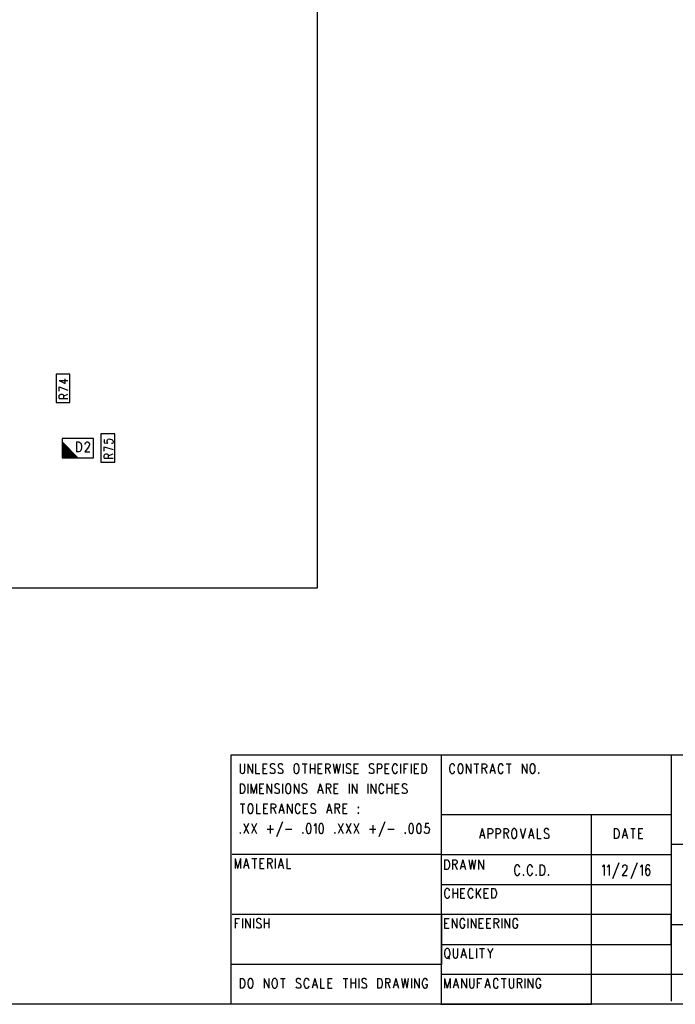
# Model space of a CAD drawing. Extents: x 11.9 to 28.1, y 10.8 to 21.2.
# Tile 5 of 10: x 22.3 to 25.6, y 10.8 to 15.7. Entities that reach past the tile are written whole.
import ezdxf

# ---------------------------------------------------------------- set-up
doc = ezdxf.new("R2010")
doc.units = 0
doc.header["$MEASUREMENT"] = 0
doc.layers.add('LAYNR1', color=2, linetype='Continuous')

msp = doc.modelspace()

# ---------------------------------------------------------------- linework, layer by layer
at = {"layer": 'LAYNR1'}
for points in [[(23.8204, 12.8859), (23.8204, 20.1859)], [(22.5264, 13.9239), (22.5564, 13.9079), (22.5564, 13.9319)], [(22.5264, 13.9239), (22.5704, 13.9239)], [(22.5264, 13.8919), (22.5704, 13.8759)], [(22.5264, 13.8699), (22.5264, 13.8919)], [(22.5264, 13.8339), (22.5264, 13.8479), (22.5304, 13.8539), (22.5324, 13.8539), (22.5364, 13.8559), (22.5404, 13.8559), (22.5444, 13.8539), (22.5464, 13.8539), (22.5484, 13.8479), (22.5484, 13.8339)], [(22.5264, 13.8339), (22.5704, 13.8339)], [(22.5484, 13.8459), (22.5704, 13.8559)], [(22.5404, 13.6159), (22.6204, 13.5359)], [(22.6124, 13.6159), (22.6124, 13.5659)], [(22.6124, 13.6159), (22.6244, 13.6159)], [(22.6244, 13.6159), (22.6304, 13.6139), (22.6344, 13.6099), (22.6364, 13.6039), (22.6384, 13.5979)], [(22.6564, 13.6059), (22.6584, 13.6119), (22.6604, 13.6139), (22.6644, 13.6159)], [(22.6644, 13.6159), (22.6704, 13.6159)], [(22.6704, 13.6159), (22.6744, 13.6139), (22.6764, 13.6119), (22.6784, 13.6059)], [(22.7524, 13.6279), (22.7524, 13.6119), (22.7704, 13.6099), (22.7684, 13.6119), (22.7664, 13.6159), (22.7664, 13.6219), (22.7684, 13.6259), (22.7724, 13.6299), (22.7784, 13.6319), (22.7824, 13.6299), (22.7904, 13.6279), (22.7944, 13.6239), (22.7964, 13.6199), (22.7964, 13.6159), (22.7944, 13.6099), (22.7924, 13.6079), (22.7884, 13.6079)], [(22.5404, 13.6079), (22.6124, 13.5359)], [(22.5404, 13.5999), (22.6044, 13.5359)], [(22.5404, 13.5919), (22.5964, 13.5359)], [(22.5404, 13.5839), (22.5884, 13.5359)], [(22.5404, 13.5759), (22.5804, 13.5359)], [(22.5404, 13.5679), (22.5724, 13.5359)], [(22.6304, 13.5679), (22.6244, 13.5659), (22.6124, 13.5659)], [(22.6364, 13.5779), (22.6344, 13.5739), (22.6304, 13.5679)], [(22.6384, 13.5979), (22.6384, 13.5859), (22.6364, 13.5779)], [(22.6764, 13.5979), (22.6724, 13.5899), (22.6544, 13.5659), (22.6804, 13.5659)], [(22.6564, 13.6039), (22.6564, 13.6059)], [(22.6784, 13.6059), (22.6784, 13.6019), (22.6764, 13.5979)], [(22.7524, 13.5919), (22.7964, 13.5779)], [(22.7524, 13.5699), (22.7524, 13.5919)], [(22.5404, 13.5599), (22.5644, 13.5359)], [(22.5404, 13.5519), (22.5564, 13.5359)], [(22.5404, 13.5439), (22.5484, 13.5359)], [(22.7524, 13.5339), (22.7524, 13.5479), (22.7544, 13.5539), (22.7564, 13.5539), (22.7604, 13.5559), (22.7644, 13.5559), (22.7684, 13.5539), (22.7704, 13.5539), (22.7724, 13.5479), (22.7724, 13.5339)], [(22.7524, 13.5339), (22.7964, 13.5339)], [(22.7724, 13.5459), (22.7964, 13.5559)], [(14.5704, 12.8859), (23.8204, 12.8859)], [(23.388, 10.799), (23.388, 12.049)], [(23.388, 12.049), (28.092, 12.049)], [(24.442, 10.799), (24.442, 12.049)], [(25.592, 12.049), (25.592, 10.815)], [(23.432, 12.004), (23.432, 11.969), (23.433, 11.962), (23.437, 11.957), (23.442, 11.955)], [(23.445, 11.955), (23.451, 11.957), (23.454, 11.962), (23.456, 11.969), (23.456, 12.004)], [(23.471, 12.004), (23.471, 11.955)], [(23.471, 12.004), (23.495, 11.955)], [(23.495, 12.004), (23.495, 11.955)], [(23.51, 12.004), (23.51, 11.955)], [(23.546, 12.004), (23.546, 11.955)], [(23.546, 12.004), (23.568, 12.004)], [(23.607, 11.997), (23.604, 12.002), (23.599, 12.004), (23.592, 12.004), (23.587, 12.002), (23.583, 11.997), (23.583, 11.992)], [(23.583, 11.992), (23.585, 11.988), (23.587, 11.985), (23.59, 11.983), (23.601, 11.978), (23.604, 11.976), (23.606, 11.974)], [(23.647, 11.997), (23.643, 12.002), (23.638, 12.004), (23.631, 12.004), (23.626, 12.002), (23.623, 11.997), (23.623, 11.992)], [(23.623, 11.992), (23.624, 11.988), (23.626, 11.985), (23.629, 11.983), (23.64, 11.978), (23.643, 11.976), (23.645, 11.974)], [(23.703, 11.992), (23.701, 11.985), (23.701, 11.974)], [(23.711, 12.004), (23.708, 12.002), (23.704, 11.997), (23.703, 11.992)], [(23.727, 11.992), (23.725, 11.997), (23.722, 12.002), (23.718, 12.004), (23.711, 12.004)], [(23.728, 11.974), (23.728, 11.985), (23.727, 11.992)], [(23.744, 12.004), (23.768, 12.004)], [(23.756, 12.004), (23.756, 11.955)], [(23.783, 12.004), (23.783, 11.955)], [(23.807, 12.004), (23.807, 11.955)], [(23.822, 12.004), (23.822, 11.955)], [(23.822, 12.004), (23.844, 12.004)], [(23.86, 12.004), (23.86, 11.955)], [(23.86, 12.004), (23.875, 12.004), (23.88, 12.002), (23.882, 11.999), (23.883, 11.995), (23.883, 11.99), (23.882, 11.985), (23.88, 11.983), (23.875, 11.981), (23.86, 11.981)], [(23.899, 12.004), (23.907, 11.955)], [(23.916, 12.004), (23.907, 11.955)], [(23.916, 12.004), (23.924, 11.955)], [(23.933, 12.004), (23.924, 11.955)], [(23.948, 12.004), (23.948, 11.955)], [(23.987, 11.997), (23.984, 12.002), (23.979, 12.004), (23.972, 12.004), (23.967, 12.002), (23.964, 11.997), (23.964, 11.992)], [(23.964, 11.992), (23.965, 11.988), (23.967, 11.985), (23.97, 11.983), (23.981, 11.978), (23.984, 11.976), (23.986, 11.974)], [(24.003, 12.004), (24.003, 11.955)], [(24.003, 12.004), (24.025, 12.004)], [(24.103, 11.997), (24.1, 12.002), (24.095, 12.004), (24.088, 12.004), (24.083, 12.002), (24.079, 11.997), (24.079, 11.992)], [(24.079, 11.992), (24.081, 11.988), (24.083, 11.985), (24.086, 11.983), (24.097, 11.978), (24.1, 11.976), (24.102, 11.974)], [(24.119, 12.004), (24.119, 11.955)], [(24.119, 12.004), (24.134, 12.004), (24.139, 12.002), (24.141, 11.999), (24.143, 11.995), (24.143, 11.988), (24.141, 11.983), (24.139, 11.981), (24.134, 11.978), (24.119, 11.978)], [(24.158, 12.004), (24.158, 11.955)], [(24.158, 12.004), (24.18, 12.004)], [(24.197, 11.992), (24.195, 11.985), (24.195, 11.974)], [(24.221, 11.992), (24.219, 11.997), (24.216, 12.002), (24.212, 12.004), (24.206, 12.004), (24.202, 12.002), (24.199, 11.997), (24.197, 11.992)], [(24.236, 12.004), (24.236, 11.955)], [(24.252, 12.004), (24.252, 11.955)], [(24.252, 12.004), (24.274, 12.004)], [(24.289, 12.004), (24.289, 11.955)], [(24.304, 12.004), (24.304, 11.955)], [(24.304, 12.004), (24.327, 12.004)], [(24.342, 12.004), (24.342, 11.955)], [(24.342, 12.004), (24.354, 12.004), (24.359, 12.002), (24.362, 11.997), (24.364, 11.992)], [(24.364, 11.992), (24.366, 11.985), (24.366, 11.974)], [(24.483, 11.992), (24.482, 11.985), (24.482, 11.974)], [(24.507, 11.992), (24.506, 11.997), (24.502, 12.002), (24.499, 12.004), (24.492, 12.004), (24.489, 12.002), (24.485, 11.997), (24.483, 11.992)], [(24.524, 11.992), (24.523, 11.985), (24.523, 11.974)], [(24.533, 12.004), (24.529, 12.002), (24.526, 11.997), (24.524, 11.992)], [(24.548, 11.992), (24.547, 11.997), (24.543, 12.002), (24.54, 12.004), (24.533, 12.004)], [(24.55, 11.974), (24.55, 11.985), (24.548, 11.992)], [(24.565, 12.004), (24.565, 11.955)], [(24.565, 12.004), (24.589, 11.955)], [(24.589, 12.004), (24.589, 11.955)], [(24.604, 12.004), (24.628, 12.004)], [(24.616, 12.004), (24.616, 11.955)], [(24.644, 12.004), (24.644, 11.955)], [(24.644, 12.004), (24.659, 12.004), (24.664, 12.002), (24.666, 11.999), (24.668, 11.995), (24.668, 11.99), (24.666, 11.985), (24.664, 11.983), (24.659, 11.981), (24.644, 11.981)], [(24.697, 12.004), (24.683, 11.955)], [(24.697, 12.004), (24.71, 11.955)], [(24.727, 11.992), (24.726, 11.985), (24.726, 11.974)], [(24.751, 11.992), (24.749, 11.997), (24.746, 12.002), (24.743, 12.004), (24.736, 12.004), (24.732, 12.002), (24.729, 11.997), (24.727, 11.992)], [(24.766, 12.004), (24.79, 12.004)], [(24.778, 12.004), (24.778, 11.955)], [(24.845, 12.004), (24.845, 11.955)], [(24.845, 12.004), (24.869, 11.955)], [(24.869, 12.004), (24.869, 11.955)], [(24.886, 11.992), (24.884, 11.985), (24.884, 11.974)], [(24.894, 12.004), (24.891, 12.002), (24.887, 11.997), (24.886, 11.992)], [(24.91, 11.992), (24.908, 11.997), (24.904, 12.002), (24.901, 12.004), (24.894, 12.004)], [(24.911, 11.974), (24.911, 11.985), (24.91, 11.992)], [(23.442, 11.955), (23.445, 11.955)], [(23.51, 11.955), (23.531, 11.955)], [(23.546, 11.981), (23.56, 11.981)], [(23.546, 11.955), (23.568, 11.955)], [(23.592, 11.955), (23.587, 11.957), (23.583, 11.962)], [(23.599, 11.955), (23.592, 11.955)], [(23.606, 11.974), (23.607, 11.969), (23.607, 11.962), (23.604, 11.957), (23.599, 11.955)], [(23.631, 11.955), (23.626, 11.957), (23.623, 11.962)], [(23.638, 11.955), (23.631, 11.955)], [(23.645, 11.974), (23.647, 11.969), (23.647, 11.962), (23.643, 11.957), (23.638, 11.955)], [(23.701, 11.974), (23.703, 11.967), (23.704, 11.962), (23.708, 11.957), (23.711, 11.955)], [(23.711, 11.955), (23.718, 11.955)], [(23.718, 11.955), (23.722, 11.957), (23.725, 11.962), (23.727, 11.967), (23.728, 11.974)], [(23.783, 11.981), (23.807, 11.981)], [(23.822, 11.981), (23.836, 11.981)], [(23.822, 11.955), (23.844, 11.955)], [(23.872, 11.981), (23.883, 11.955)], [(23.972, 11.955), (23.967, 11.957), (23.964, 11.962)], [(23.979, 11.955), (23.972, 11.955)], [(23.986, 11.974), (23.987, 11.969), (23.987, 11.962), (23.984, 11.957), (23.979, 11.955)], [(24.003, 11.981), (24.016, 11.981)], [(24.003, 11.955), (24.025, 11.955)], [(24.088, 11.955), (24.083, 11.957), (24.079, 11.962)], [(24.095, 11.955), (24.088, 11.955)], [(24.102, 11.974), (24.103, 11.969), (24.103, 11.962), (24.1, 11.957), (24.095, 11.955)], [(24.158, 11.981), (24.172, 11.981)], [(24.158, 11.955), (24.18, 11.955)], [(24.195, 11.974), (24.197, 11.967), (24.199, 11.962), (24.202, 11.957), (24.206, 11.955)], [(24.206, 11.955), (24.212, 11.955)], [(24.212, 11.955), (24.216, 11.957), (24.219, 11.962), (24.221, 11.967)], [(24.252, 11.981), (24.265, 11.981)], [(24.304, 11.981), (24.318, 11.981)], [(24.304, 11.955), (24.327, 11.955)], [(24.354, 11.955), (24.342, 11.955)], [(24.366, 11.974), (24.364, 11.967), (24.362, 11.962), (24.359, 11.957), (24.354, 11.955)], [(24.482, 11.974), (24.483, 11.967), (24.485, 11.962), (24.489, 11.957), (24.492, 11.955)], [(24.492, 11.955), (24.499, 11.955)], [(24.499, 11.955), (24.502, 11.957), (24.506, 11.962), (24.507, 11.967)], [(24.523, 11.974), (24.524, 11.967), (24.526, 11.962), (24.529, 11.957), (24.533, 11.955)], [(24.533, 11.955), (24.54, 11.955)], [(24.54, 11.955), (24.543, 11.957), (24.547, 11.962), (24.548, 11.967), (24.55, 11.974)], [(24.656, 11.981), (24.668, 11.955)], [(24.688, 11.971), (24.705, 11.971)], [(24.726, 11.974), (24.727, 11.967), (24.729, 11.962), (24.732, 11.957), (24.736, 11.955)], [(24.736, 11.955), (24.743, 11.955)], [(24.743, 11.955), (24.746, 11.957), (24.749, 11.962), (24.751, 11.967)], [(24.884, 11.974), (24.886, 11.967), (24.887, 11.962), (24.891, 11.957), (24.894, 11.955)], [(24.894, 11.955), (24.901, 11.955)], [(24.901, 11.955), (24.904, 11.957), (24.908, 11.962), (24.91, 11.967), (24.911, 11.974)], [(24.928, 11.96), (24.927, 11.957), (24.928, 11.955)], [(24.928, 11.955), (24.93, 11.957), (24.928, 11.96)], [(23.432, 11.904), (23.432, 11.855)], [(23.432, 11.904), (23.444, 11.904), (23.449, 11.902), (23.452, 11.897), (23.454, 11.892)], [(23.454, 11.892), (23.456, 11.885), (23.456, 11.874)], [(23.471, 11.904), (23.471, 11.855)], [(23.486, 11.904), (23.486, 11.855)], [(23.486, 11.904), (23.5, 11.855)], [(23.514, 11.904), (23.5, 11.855)], [(23.514, 11.904), (23.514, 11.855)], [(23.529, 11.904), (23.529, 11.855)], [(23.529, 11.904), (23.551, 11.904)], [(23.566, 11.904), (23.566, 11.855)], [(23.566, 11.904), (23.59, 11.855)], [(23.59, 11.904), (23.59, 11.855)], [(23.629, 11.897), (23.626, 11.902), (23.621, 11.904), (23.614, 11.904), (23.609, 11.902), (23.606, 11.897), (23.606, 11.892)], [(23.606, 11.892), (23.607, 11.888), (23.609, 11.885), (23.612, 11.883), (23.623, 11.878), (23.626, 11.876), (23.628, 11.874)], [(23.645, 11.904), (23.645, 11.855)], [(23.662, 11.892), (23.66, 11.885), (23.66, 11.874)], [(23.67, 11.904), (23.667, 11.902), (23.664, 11.897), (23.662, 11.892)], [(23.686, 11.892), (23.684, 11.897), (23.681, 11.902), (23.677, 11.904), (23.67, 11.904)], [(23.687, 11.874), (23.687, 11.885), (23.686, 11.892)], [(23.703, 11.904), (23.703, 11.855)], [(23.703, 11.904), (23.727, 11.855)], [(23.727, 11.904), (23.727, 11.855)], [(23.766, 11.897), (23.762, 11.902), (23.757, 11.904), (23.75, 11.904), (23.745, 11.902), (23.742, 11.897), (23.742, 11.892)], [(23.742, 11.892), (23.744, 11.888), (23.745, 11.885), (23.749, 11.883), (23.759, 11.878), (23.762, 11.876), (23.764, 11.874)], [(23.834, 11.904), (23.82, 11.855)], [(23.834, 11.904), (23.848, 11.855)], [(23.863, 11.904), (23.863, 11.855)], [(23.863, 11.904), (23.878, 11.904), (23.883, 11.902), (23.885, 11.899), (23.887, 11.895), (23.887, 11.89), (23.885, 11.885), (23.883, 11.883), (23.878, 11.881), (23.863, 11.881)], [(23.902, 11.904), (23.902, 11.855)], [(23.902, 11.904), (23.924, 11.904)], [(23.979, 11.904), (23.979, 11.855)], [(23.994, 11.904), (23.994, 11.855)], [(23.994, 11.904), (24.018, 11.855)], [(24.018, 11.904), (24.018, 11.855)], [(24.073, 11.904), (24.073, 11.855)], [(24.088, 11.904), (24.088, 11.855)], [(24.088, 11.904), (24.112, 11.855)], [(24.112, 11.904), (24.112, 11.855)], [(24.129, 11.892), (24.127, 11.885), (24.127, 11.874)], [(24.153, 11.892), (24.151, 11.897), (24.148, 11.902), (24.144, 11.904), (24.137, 11.904), (24.134, 11.902), (24.131, 11.897), (24.129, 11.892)], [(24.168, 11.904), (24.168, 11.855)], [(24.192, 11.904), (24.192, 11.855)], [(24.207, 11.904), (24.207, 11.855)], [(24.207, 11.904), (24.229, 11.904)], [(24.269, 11.897), (24.265, 11.902), (24.26, 11.904), (24.253, 11.904), (24.248, 11.902), (24.245, 11.897), (24.245, 11.892)], [(24.245, 11.892), (24.247, 11.888), (24.248, 11.885), (24.252, 11.883), (24.262, 11.878), (24.265, 11.876), (24.267, 11.874)], [(23.444, 11.855), (23.432, 11.855)], [(23.456, 11.874), (23.454, 11.867), (23.452, 11.862), (23.449, 11.857), (23.444, 11.855)], [(23.529, 11.881), (23.543, 11.881)], [(23.529, 11.855), (23.551, 11.855)], [(23.614, 11.855), (23.609, 11.857), (23.606, 11.862)], [(23.621, 11.855), (23.614, 11.855)], [(23.628, 11.874), (23.629, 11.869), (23.629, 11.862), (23.626, 11.857), (23.621, 11.855)], [(23.66, 11.874), (23.662, 11.867), (23.664, 11.862), (23.667, 11.857), (23.67, 11.855)], [(23.67, 11.855), (23.677, 11.855)], [(23.677, 11.855), (23.681, 11.857), (23.684, 11.862), (23.686, 11.867), (23.687, 11.874)], [(23.75, 11.855), (23.745, 11.857), (23.742, 11.862)], [(23.757, 11.855), (23.75, 11.855)], [(23.764, 11.874), (23.766, 11.869), (23.766, 11.862), (23.762, 11.857), (23.757, 11.855)], [(23.826, 11.871), (23.843, 11.871)], [(23.875, 11.881), (23.887, 11.855)], [(23.902, 11.881), (23.916, 11.881)], [(23.902, 11.855), (23.924, 11.855)], [(24.127, 11.874), (24.129, 11.867), (24.131, 11.862), (24.134, 11.857), (24.137, 11.855)], [(24.137, 11.855), (24.144, 11.855)], [(24.144, 11.855), (24.148, 11.857), (24.151, 11.862), (24.153, 11.867)], [(24.168, 11.881), (24.192, 11.881)], [(24.207, 11.881), (24.221, 11.881)], [(24.207, 11.855), (24.229, 11.855)], [(24.253, 11.855), (24.248, 11.857), (24.245, 11.862)], [(24.26, 11.855), (24.253, 11.855)], [(24.267, 11.874), (24.269, 11.869), (24.269, 11.862), (24.265, 11.857), (24.26, 11.855)], [(23.432, 11.804), (23.456, 11.804)], [(23.444, 11.804), (23.444, 11.755)], [(23.473, 11.792), (23.471, 11.785), (23.471, 11.774)], [(23.481, 11.804), (23.478, 11.802), (23.474, 11.797), (23.473, 11.792)], [(23.497, 11.792), (23.495, 11.797), (23.491, 11.802), (23.488, 11.804), (23.481, 11.804)], [(23.498, 11.774), (23.498, 11.785), (23.497, 11.792)], [(23.514, 11.804), (23.514, 11.755)], [(23.549, 11.804), (23.549, 11.755)], [(23.549, 11.804), (23.572, 11.804)], [(23.587, 11.804), (23.587, 11.755)], [(23.587, 11.804), (23.602, 11.804), (23.607, 11.802), (23.609, 11.799), (23.611, 11.795), (23.611, 11.79), (23.609, 11.785), (23.607, 11.783), (23.602, 11.781), (23.587, 11.781)], [(23.64, 11.804), (23.626, 11.755)], [(23.64, 11.804), (23.653, 11.755)], [(23.669, 11.804), (23.669, 11.755)], [(23.669, 11.804), (23.693, 11.755)], [(23.693, 11.804), (23.693, 11.755)], [(23.71, 11.792), (23.708, 11.785), (23.708, 11.774)], [(23.733, 11.792), (23.732, 11.797), (23.728, 11.802), (23.725, 11.804), (23.718, 11.804), (23.715, 11.802), (23.711, 11.797), (23.71, 11.792)], [(23.749, 11.804), (23.749, 11.755)], [(23.749, 11.804), (23.771, 11.804)], [(23.81, 11.797), (23.807, 11.802), (23.802, 11.804), (23.795, 11.804), (23.79, 11.802), (23.786, 11.797), (23.786, 11.792)], [(23.786, 11.792), (23.788, 11.788), (23.79, 11.785), (23.793, 11.783), (23.803, 11.778), (23.807, 11.776), (23.808, 11.774)], [(23.878, 11.804), (23.865, 11.755)], [(23.878, 11.804), (23.892, 11.755)], [(23.907, 11.804), (23.907, 11.755)], [(23.907, 11.804), (23.923, 11.804), (23.928, 11.802), (23.929, 11.799), (23.931, 11.795), (23.931, 11.79), (23.929, 11.785), (23.928, 11.783), (23.923, 11.781), (23.907, 11.781)], [(23.947, 11.804), (23.947, 11.755)], [(23.947, 11.804), (23.969, 11.804)], [(23.471, 11.774), (23.473, 11.767), (23.474, 11.762), (23.478, 11.757), (23.481, 11.755)], [(23.481, 11.755), (23.488, 11.755)], [(23.488, 11.755), (23.491, 11.757), (23.495, 11.762), (23.497, 11.767), (23.498, 11.774)], [(23.514, 11.755), (23.534, 11.755)], [(23.549, 11.781), (23.563, 11.781)], [(23.549, 11.755), (23.572, 11.755)], [(23.599, 11.781), (23.611, 11.755)], [(23.631, 11.771), (23.648, 11.771)], [(23.708, 11.774), (23.71, 11.767), (23.711, 11.762), (23.715, 11.757), (23.718, 11.755)], [(23.718, 11.755), (23.725, 11.755)], [(23.725, 11.755), (23.728, 11.757), (23.732, 11.762), (23.733, 11.767)], [(23.749, 11.781), (23.762, 11.781)], [(23.749, 11.755), (23.771, 11.755)], [(23.795, 11.755), (23.79, 11.757), (23.786, 11.762)], [(23.802, 11.755), (23.795, 11.755)], [(23.808, 11.774), (23.81, 11.769), (23.81, 11.762), (23.807, 11.757), (23.802, 11.755)], [(23.87, 11.771), (23.887, 11.771)], [(23.919, 11.781), (23.931, 11.755)], [(23.947, 11.781), (23.96, 11.781)], [(23.947, 11.755), (23.969, 11.755)], [(24.025, 11.76), (24.023, 11.757), (24.025, 11.755)], [(24.025, 11.755), (24.027, 11.757), (24.025, 11.76)], [(24.442, 11.749), (25.592, 11.749)], [(25.192, 10.799), (25.192, 11.749)], [(23.451, 11.704), (23.474, 11.655)], [(23.474, 11.704), (23.451, 11.655)], [(23.49, 11.704), (23.514, 11.655)], [(23.514, 11.704), (23.49, 11.655)], [(23.583, 11.697), (23.583, 11.655)], [(23.645, 11.713), (23.614, 11.638)], [(23.774, 11.704), (23.769, 11.702), (23.766, 11.695), (23.764, 11.683), (23.764, 11.676), (23.766, 11.664), (23.769, 11.657), (23.774, 11.655)], [(23.778, 11.655), (23.783, 11.657), (23.786, 11.664), (23.788, 11.676), (23.788, 11.683), (23.786, 11.695), (23.783, 11.702), (23.778, 11.704), (23.774, 11.704)], [(23.803, 11.695), (23.807, 11.697), (23.812, 11.704), (23.812, 11.655)], [(23.837, 11.704), (23.832, 11.702), (23.829, 11.695), (23.827, 11.683), (23.827, 11.676), (23.829, 11.664), (23.832, 11.657), (23.837, 11.655)], [(23.841, 11.655), (23.846, 11.657), (23.849, 11.664), (23.851, 11.676), (23.851, 11.683), (23.849, 11.695), (23.846, 11.702), (23.841, 11.704), (23.837, 11.704)], [(23.924, 11.704), (23.948, 11.655)], [(23.948, 11.704), (23.924, 11.655)], [(23.964, 11.704), (23.987, 11.655)], [(23.987, 11.704), (23.964, 11.655)], [(24.003, 11.704), (24.027, 11.655)], [(24.027, 11.704), (24.003, 11.655)], [(24.097, 11.697), (24.097, 11.655)], [(24.158, 11.713), (24.127, 11.638)], [(24.287, 11.704), (24.282, 11.702), (24.279, 11.695), (24.277, 11.683), (24.277, 11.676), (24.279, 11.664), (24.282, 11.657), (24.287, 11.655)], [(24.291, 11.655), (24.296, 11.657), (24.299, 11.664), (24.301, 11.676), (24.301, 11.683), (24.299, 11.695), (24.296, 11.702), (24.291, 11.704), (24.287, 11.704)], [(24.327, 11.704), (24.322, 11.702), (24.318, 11.695), (24.316, 11.683), (24.316, 11.676), (24.318, 11.664), (24.322, 11.657), (24.327, 11.655)], [(24.33, 11.655), (24.335, 11.657), (24.339, 11.664), (24.34, 11.676), (24.34, 11.683), (24.339, 11.695), (24.335, 11.702), (24.33, 11.704), (24.327, 11.704)], [(24.378, 11.704), (24.361, 11.704), (24.359, 11.683), (24.361, 11.685), (24.366, 11.688), (24.371, 11.688), (24.376, 11.685), (24.379, 11.681), (24.381, 11.674)], [(23.433, 11.66), (23.432, 11.657), (23.433, 11.655)], [(23.433, 11.655), (23.435, 11.657), (23.433, 11.66)], [(23.568, 11.676), (23.599, 11.676)], [(23.66, 11.676), (23.691, 11.676)], [(23.747, 11.66), (23.745, 11.657), (23.747, 11.655)], [(23.747, 11.655), (23.749, 11.657), (23.747, 11.66)], [(23.774, 11.655), (23.778, 11.655)], [(23.837, 11.655), (23.841, 11.655)], [(23.907, 11.66), (23.906, 11.657), (23.907, 11.655)], [(23.907, 11.655), (23.909, 11.657), (23.907, 11.66)], [(24.081, 11.676), (24.112, 11.676)], [(24.173, 11.676), (24.204, 11.676)], [(24.26, 11.66), (24.258, 11.657), (24.26, 11.655)], [(24.26, 11.655), (24.262, 11.657), (24.26, 11.66)], [(24.287, 11.655), (24.291, 11.655)], [(24.327, 11.655), (24.33, 11.655)], [(24.364, 11.655), (24.359, 11.657), (24.357, 11.66), (24.356, 11.664)], [(24.369, 11.655), (24.364, 11.655)], [(24.381, 11.674), (24.379, 11.669), (24.378, 11.662), (24.374, 11.657), (24.369, 11.655)], [(24.645, 11.679), (24.632, 11.63)], [(24.637, 11.646), (24.654, 11.646)], [(24.645, 11.679), (24.659, 11.63)], [(24.674, 11.679), (24.674, 11.63)], [(24.674, 11.679), (24.69, 11.679), (24.695, 11.677), (24.697, 11.674), (24.698, 11.67), (24.698, 11.663), (24.697, 11.658), (24.695, 11.656), (24.69, 11.653), (24.674, 11.653)], [(24.714, 11.679), (24.714, 11.63)], [(24.714, 11.679), (24.729, 11.679), (24.734, 11.677), (24.736, 11.674), (24.737, 11.67), (24.737, 11.663), (24.736, 11.658), (24.734, 11.656), (24.729, 11.653), (24.714, 11.653)], [(24.753, 11.679), (24.753, 11.63)], [(24.753, 11.679), (24.768, 11.679), (24.773, 11.677), (24.775, 11.674), (24.777, 11.67), (24.777, 11.665), (24.775, 11.66), (24.773, 11.658), (24.768, 11.656), (24.753, 11.656)], [(24.765, 11.656), (24.777, 11.63)], [(24.794, 11.667), (24.792, 11.66), (24.792, 11.649)], [(24.792, 11.649), (24.794, 11.642), (24.795, 11.637), (24.799, 11.632), (24.802, 11.63)], [(24.802, 11.679), (24.799, 11.677), (24.795, 11.672), (24.794, 11.667)], [(24.818, 11.667), (24.816, 11.672), (24.812, 11.677), (24.809, 11.679), (24.802, 11.679)], [(24.809, 11.63), (24.812, 11.632), (24.816, 11.637), (24.818, 11.642), (24.819, 11.649)], [(24.819, 11.649), (24.819, 11.66), (24.818, 11.667)], [(24.835, 11.679), (24.848, 11.63)], [(24.862, 11.679), (24.848, 11.63)], [(24.891, 11.679), (24.877, 11.63)], [(24.882, 11.646), (24.899, 11.646)], [(24.891, 11.679), (24.904, 11.63)], [(24.92, 11.679), (24.92, 11.63)], [(24.979, 11.672), (24.976, 11.677), (24.971, 11.679), (24.964, 11.679), (24.959, 11.677), (24.956, 11.672), (24.956, 11.667)], [(24.956, 11.667), (24.957, 11.663), (24.959, 11.66), (24.962, 11.658), (24.973, 11.653), (24.976, 11.651), (24.978, 11.649)], [(24.978, 11.649), (24.979, 11.644), (24.979, 11.637), (24.976, 11.632), (24.971, 11.63)], [(25.307, 11.679), (25.307, 11.63)], [(25.307, 11.679), (25.319, 11.679), (25.324, 11.677), (25.327, 11.672), (25.329, 11.667)], [(25.331, 11.649), (25.329, 11.642), (25.327, 11.637), (25.324, 11.632), (25.319, 11.63)], [(25.329, 11.667), (25.331, 11.66), (25.331, 11.649)], [(25.36, 11.679), (25.346, 11.63)], [(25.351, 11.646), (25.368, 11.646)], [(25.36, 11.679), (25.373, 11.63)], [(25.389, 11.679), (25.412, 11.679)], [(25.4, 11.679), (25.4, 11.63)], [(25.428, 11.679), (25.428, 11.63)], [(25.428, 11.679), (25.45, 11.679)], [(25.428, 11.656), (25.441, 11.656)], [(24.802, 11.63), (24.809, 11.63)], [(24.92, 11.63), (24.94, 11.63)], [(24.964, 11.63), (24.959, 11.632), (24.956, 11.637)], [(24.971, 11.63), (24.964, 11.63)], [(25.319, 11.63), (25.307, 11.63)], [(25.428, 11.63), (25.45, 11.63)], [(28.088, 11.599), (25.592, 11.599)], [(25.592, 11.599), (25.592, 11.199)], [(24.442, 11.549), (23.392, 11.549)], [(24.442, 11.549), (25.592, 11.549)], [(23.407, 11.529), (23.407, 11.48)], [(23.407, 11.529), (23.42, 11.48)], [(23.434, 11.529), (23.42, 11.48)], [(23.434, 11.529), (23.434, 11.48)], [(23.463, 11.529), (23.449, 11.48)], [(23.454, 11.496), (23.472, 11.496)], [(23.463, 11.529), (23.477, 11.48)], [(23.492, 11.529), (23.516, 11.529)], [(23.504, 11.529), (23.504, 11.48)], [(23.531, 11.529), (23.531, 11.48)], [(23.531, 11.529), (23.553, 11.529)], [(23.531, 11.506), (23.545, 11.506)], [(23.569, 11.529), (23.569, 11.48)], [(23.569, 11.529), (23.584, 11.529), (23.589, 11.527), (23.591, 11.524), (23.593, 11.52), (23.593, 11.515), (23.591, 11.51), (23.589, 11.508), (23.584, 11.506), (23.569, 11.506)], [(23.581, 11.506), (23.593, 11.48)], [(23.608, 11.529), (23.608, 11.48)], [(23.637, 11.529), (23.623, 11.48)], [(23.628, 11.496), (23.645, 11.496)], [(23.637, 11.529), (23.65, 11.48)], [(23.666, 11.529), (23.666, 11.48)], [(24.457, 11.523), (24.457, 11.474)], [(24.457, 11.523), (24.469, 11.523), (24.474, 11.521), (24.477, 11.516), (24.479, 11.511)], [(24.481, 11.492), (24.479, 11.485), (24.477, 11.481), (24.474, 11.476), (24.469, 11.474)], [(24.479, 11.511), (24.481, 11.504), (24.481, 11.492)], [(24.496, 11.523), (24.496, 11.474)], [(24.496, 11.523), (24.511, 11.523), (24.516, 11.521), (24.518, 11.518), (24.52, 11.513), (24.52, 11.509), (24.518, 11.504), (24.516, 11.502), (24.511, 11.499), (24.496, 11.499)], [(24.508, 11.499), (24.52, 11.474)], [(24.549, 11.523), (24.535, 11.474)], [(24.549, 11.523), (24.562, 11.474)], [(24.578, 11.523), (24.586, 11.474)], [(24.595, 11.523), (24.586, 11.474)], [(24.595, 11.523), (24.603, 11.474)], [(24.612, 11.523), (24.603, 11.474)], [(24.627, 11.523), (24.627, 11.474)], [(24.627, 11.523), (24.651, 11.474)], [(24.651, 11.523), (24.651, 11.474)], [(24.814, 11.495), (24.81, 11.49)], [(24.818, 11.497), (24.814, 11.495)], [(24.825, 11.497), (24.818, 11.497)], [(24.829, 11.495), (24.825, 11.497)], [(24.832, 11.49), (24.829, 11.495)], [(24.878, 11.495), (24.874, 11.49)], [(24.881, 11.497), (24.878, 11.495)], [(24.889, 11.497), (24.881, 11.497)], [(24.892, 11.495), (24.889, 11.497)], [(24.896, 11.49), (24.892, 11.495)], [(24.934, 11.497), (24.934, 11.445)], [(24.934, 11.497), (24.947, 11.497)], [(24.947, 11.497), (24.952, 11.495)], [(24.952, 11.495), (24.956, 11.49)], [(25.25, 11.49), (25.256, 11.497)], [(25.256, 11.497), (25.256, 11.445)], [(25.276, 11.49), (25.281, 11.497)], [(25.281, 11.497), (25.281, 11.445)], [(25.33, 11.507), (25.298, 11.427)], [(25.349, 11.487), (25.35, 11.492)], [(25.35, 11.492), (25.352, 11.495)], [(25.352, 11.495), (25.356, 11.497)], [(25.356, 11.497), (25.363, 11.497)], [(25.363, 11.497), (25.367, 11.495)], [(25.367, 11.495), (25.369, 11.492)], [(25.369, 11.492), (25.37, 11.487)], [(25.421, 11.507), (25.389, 11.427)], [(25.441, 11.49), (25.447, 11.497)], [(25.447, 11.497), (25.447, 11.445)], [(25.469, 11.495), (25.465, 11.487)], [(25.474, 11.497), (25.469, 11.495)], [(25.478, 11.497), (25.474, 11.497)], [(25.483, 11.495), (25.478, 11.497)], [(25.485, 11.49), (25.483, 11.495)], [(23.531, 11.48), (23.553, 11.48)], [(23.666, 11.48), (23.686, 11.48)], [(24.469, 11.474), (24.457, 11.474)], [(24.54, 11.49), (24.557, 11.49)], [(24.809, 11.485), (24.807, 11.477)], [(24.807, 11.477), (24.807, 11.465)], [(24.807, 11.465), (24.809, 11.457)], [(24.81, 11.49), (24.809, 11.485)], [(24.809, 11.457), (24.81, 11.452)], [(24.81, 11.452), (24.814, 11.447)], [(24.814, 11.447), (24.818, 11.445)], [(24.818, 11.445), (24.825, 11.445)], [(24.825, 11.445), (24.829, 11.447)], [(24.829, 11.447), (24.832, 11.452)], [(24.834, 11.485), (24.832, 11.49)], [(24.832, 11.452), (24.834, 11.457)], [(24.852, 11.45), (24.85, 11.447)], [(24.85, 11.447), (24.852, 11.445)], [(24.854, 11.447), (24.852, 11.45)], [(24.852, 11.445), (24.854, 11.447)], [(24.872, 11.485), (24.87, 11.477)], [(24.87, 11.477), (24.87, 11.465)], [(24.87, 11.465), (24.872, 11.457)], [(24.874, 11.49), (24.872, 11.485)], [(24.872, 11.457), (24.874, 11.452)], [(24.874, 11.452), (24.878, 11.447)], [(24.878, 11.447), (24.881, 11.445)], [(24.881, 11.445), (24.889, 11.445)], [(24.889, 11.445), (24.892, 11.447)], [(24.892, 11.447), (24.896, 11.452)], [(24.898, 11.485), (24.896, 11.49)], [(24.896, 11.452), (24.898, 11.457)], [(24.916, 11.45), (24.914, 11.447)], [(24.914, 11.447), (24.916, 11.445)], [(24.918, 11.447), (24.916, 11.45)], [(24.916, 11.445), (24.918, 11.447)], [(24.947, 11.445), (24.934, 11.445)], [(24.952, 11.447), (24.947, 11.445)], [(24.956, 11.452), (24.952, 11.447)], [(24.956, 11.49), (24.958, 11.485)], [(24.958, 11.457), (24.956, 11.452)], [(24.958, 11.485), (24.959, 11.477)], [(24.959, 11.465), (24.958, 11.457)], [(24.959, 11.477), (24.959, 11.465)], [(24.978, 11.45), (24.976, 11.447)], [(24.976, 11.447), (24.978, 11.445)], [(24.979, 11.447), (24.978, 11.45)], [(24.978, 11.445), (24.979, 11.447)], [(25.247, 11.487), (25.25, 11.49)], [(25.272, 11.487), (25.276, 11.49)], [(25.365, 11.47), (25.347, 11.445)], [(25.347, 11.445), (25.372, 11.445)], [(25.349, 11.485), (25.349, 11.487)], [(25.369, 11.477), (25.365, 11.47)], [(25.37, 11.482), (25.369, 11.477)], [(25.37, 11.487), (25.37, 11.482)], [(25.438, 11.487), (25.441, 11.49)], [(25.465, 11.487), (25.463, 11.475)], [(25.463, 11.475), (25.463, 11.462)], [(25.465, 11.47), (25.463, 11.462)], [(25.463, 11.462), (25.465, 11.452)], [(25.469, 11.475), (25.465, 11.47)], [(25.465, 11.452), (25.469, 11.447)], [(25.474, 11.477), (25.469, 11.475)], [(25.469, 11.447), (25.474, 11.445)], [(25.476, 11.477), (25.474, 11.477)], [(25.474, 11.445), (25.476, 11.445)], [(25.481, 11.475), (25.476, 11.477)], [(25.476, 11.445), (25.481, 11.447)], [(25.485, 11.47), (25.481, 11.475)], [(25.481, 11.447), (25.485, 11.452)], [(25.487, 11.462), (25.485, 11.47)], [(25.485, 11.452), (25.487, 11.46)], [(25.487, 11.46), (25.487, 11.462)], [(24.442, 11.399), (25.592, 11.399)], [(24.458, 11.367), (24.457, 11.36), (24.457, 11.349)], [(24.457, 11.349), (24.458, 11.342), (24.46, 11.337), (24.464, 11.332), (24.467, 11.33)], [(24.482, 11.367), (24.481, 11.372), (24.477, 11.377), (24.474, 11.379), (24.467, 11.379), (24.464, 11.377), (24.46, 11.372), (24.458, 11.367)], [(24.498, 11.379), (24.498, 11.33)], [(24.498, 11.356), (24.522, 11.356)], [(24.522, 11.379), (24.522, 11.33)], [(24.537, 11.379), (24.537, 11.33)], [(24.537, 11.379), (24.559, 11.379)], [(24.537, 11.356), (24.551, 11.356)], [(24.576, 11.367), (24.574, 11.36), (24.574, 11.349)], [(24.574, 11.349), (24.576, 11.342), (24.578, 11.337), (24.581, 11.332), (24.585, 11.33)], [(24.6, 11.367), (24.598, 11.372), (24.595, 11.377), (24.591, 11.379), (24.585, 11.379), (24.581, 11.377), (24.578, 11.372), (24.576, 11.367)], [(24.615, 11.379), (24.615, 11.33)], [(24.639, 11.379), (24.615, 11.346)], [(24.624, 11.358), (24.639, 11.33)], [(24.654, 11.379), (24.654, 11.33)], [(24.654, 11.379), (24.677, 11.379)], [(24.654, 11.356), (24.668, 11.356)], [(24.692, 11.379), (24.692, 11.33)], [(24.692, 11.379), (24.704, 11.379), (24.709, 11.377), (24.712, 11.372), (24.714, 11.367)], [(24.716, 11.349), (24.714, 11.342), (24.712, 11.337), (24.709, 11.332), (24.704, 11.33)], [(24.714, 11.367), (24.716, 11.36), (24.716, 11.349)], [(24.467, 11.33), (24.474, 11.33)], [(24.474, 11.33), (24.477, 11.332), (24.481, 11.337), (24.482, 11.342)], [(24.537, 11.33), (24.559, 11.33)], [(24.585, 11.33), (24.591, 11.33)], [(24.591, 11.33), (24.595, 11.332), (24.598, 11.337), (24.6, 11.342)], [(24.654, 11.33), (24.677, 11.33)], [(24.704, 11.33), (24.692, 11.33)], [(24.442, 11.249), (23.392, 11.249)], [(25.592, 11.249), (24.442, 11.249)], [(24.442, 11.249), (24.442, 10.999)], [(25.592, 11.099), (25.592, 11.249)], [(23.407, 11.229), (23.407, 11.18)], [(23.407, 11.229), (23.429, 11.229)], [(23.407, 11.206), (23.42, 11.206)], [(23.444, 11.229), (23.444, 11.18)], [(23.46, 11.229), (23.46, 11.18)], [(23.46, 11.229), (23.483, 11.18)], [(23.483, 11.229), (23.483, 11.18)], [(23.499, 11.229), (23.499, 11.18)], [(23.538, 11.222), (23.535, 11.227), (23.529, 11.229), (23.523, 11.229), (23.518, 11.227), (23.514, 11.222), (23.514, 11.217)], [(23.514, 11.217), (23.516, 11.213), (23.518, 11.21), (23.521, 11.208), (23.531, 11.203), (23.535, 11.201), (23.536, 11.199)], [(23.536, 11.199), (23.538, 11.194), (23.538, 11.187), (23.535, 11.182), (23.529, 11.18)], [(23.553, 11.229), (23.553, 11.18)], [(23.553, 11.206), (23.577, 11.206)], [(23.577, 11.229), (23.577, 11.18)], [(24.457, 11.229), (24.457, 11.18)], [(24.457, 11.229), (24.479, 11.229)], [(24.457, 11.206), (24.47, 11.206)], [(24.494, 11.229), (24.494, 11.18)], [(24.494, 11.229), (24.518, 11.18)], [(24.518, 11.229), (24.518, 11.18)], [(24.535, 11.217), (24.533, 11.21), (24.533, 11.199)], [(24.533, 11.199), (24.535, 11.192), (24.537, 11.187), (24.54, 11.182), (24.544, 11.18)], [(24.559, 11.217), (24.557, 11.222), (24.554, 11.227), (24.551, 11.229), (24.544, 11.229), (24.54, 11.227), (24.537, 11.222), (24.535, 11.217)], [(24.551, 11.18), (24.554, 11.182), (24.557, 11.187), (24.559, 11.192), (24.559, 11.199)], [(24.551, 11.199), (24.559, 11.199)], [(24.574, 11.229), (24.574, 11.18)], [(24.59, 11.229), (24.59, 11.18)], [(24.59, 11.229), (24.614, 11.18)], [(24.614, 11.229), (24.614, 11.18)], [(24.629, 11.229), (24.629, 11.18)], [(24.629, 11.229), (24.651, 11.229)], [(24.629, 11.206), (24.643, 11.206)], [(24.666, 11.229), (24.666, 11.18)], [(24.666, 11.229), (24.689, 11.229)], [(24.666, 11.206), (24.68, 11.206)], [(24.704, 11.229), (24.704, 11.18)], [(24.704, 11.229), (24.719, 11.229), (24.724, 11.227), (24.726, 11.224), (24.728, 11.22), (24.728, 11.215), (24.726, 11.21), (24.724, 11.208), (24.719, 11.206), (24.704, 11.206)], [(24.716, 11.206), (24.728, 11.18)], [(24.743, 11.229), (24.743, 11.18)], [(24.758, 11.229), (24.758, 11.18)], [(24.758, 11.229), (24.782, 11.18)], [(24.782, 11.229), (24.782, 11.18)], [(24.799, 11.217), (24.798, 11.21), (24.798, 11.199)], [(24.798, 11.199), (24.799, 11.192), (24.801, 11.187), (24.804, 11.182), (24.808, 11.18)], [(24.823, 11.217), (24.822, 11.222), (24.818, 11.227), (24.815, 11.229), (24.808, 11.229), (24.804, 11.227), (24.801, 11.222), (24.799, 11.217)], [(24.815, 11.18), (24.818, 11.182), (24.822, 11.187), (24.823, 11.192), (24.823, 11.199)], [(24.815, 11.199), (24.823, 11.199)], [(25.592, 11.199), (28.092, 11.199)], [(23.523, 11.18), (23.518, 11.182), (23.514, 11.187)], [(23.529, 11.18), (23.523, 11.18)], [(24.457, 11.18), (24.479, 11.18)], [(24.544, 11.18), (24.551, 11.18)], [(24.629, 11.18), (24.651, 11.18)], [(24.666, 11.18), (24.689, 11.18)], [(24.808, 11.18), (24.815, 11.18)], [(24.442, 10.949), (24.442, 11.099)], [(24.442, 11.099), (25.592, 11.099)], [(24.458, 11.067), (24.457, 11.06), (24.457, 11.049)], [(24.457, 11.049), (24.458, 11.042), (24.46, 11.037), (24.464, 11.032), (24.467, 11.03)], [(24.467, 11.079), (24.464, 11.077), (24.46, 11.072), (24.458, 11.067)], [(24.482, 11.067), (24.481, 11.072), (24.477, 11.077), (24.474, 11.079), (24.467, 11.079)], [(24.474, 11.03), (24.477, 11.032), (24.481, 11.037), (24.482, 11.042), (24.484, 11.049)], [(24.484, 11.049), (24.484, 11.06), (24.482, 11.067)], [(24.499, 11.079), (24.499, 11.044), (24.501, 11.037), (24.504, 11.032), (24.51, 11.03)], [(24.513, 11.03), (24.518, 11.032), (24.522, 11.037), (24.523, 11.044), (24.523, 11.079)], [(24.552, 11.079), (24.539, 11.03)], [(24.552, 11.079), (24.566, 11.03)], [(24.581, 11.079), (24.581, 11.03)], [(24.617, 11.079), (24.617, 11.03)], [(24.632, 11.079), (24.656, 11.079)], [(24.644, 11.079), (24.644, 11.03)], [(24.672, 11.079), (24.685, 11.056), (24.685, 11.03)], [(24.699, 11.079), (24.685, 11.056)], [(24.442, 10.999), (23.388, 10.999)], [(24.467, 11.03), (24.474, 11.03)], [(24.472, 11.039), (24.482, 11.025)], [(24.51, 11.03), (24.513, 11.03)], [(24.544, 11.046), (24.561, 11.046)], [(24.581, 11.03), (24.602, 11.03)], [(23.432, 10.929), (23.432, 10.88)], [(23.432, 10.929), (23.444, 10.929), (23.449, 10.927), (23.452, 10.922), (23.454, 10.917)], [(23.454, 10.917), (23.456, 10.91), (23.456, 10.899)], [(23.473, 10.917), (23.471, 10.91), (23.471, 10.899)], [(23.481, 10.929), (23.478, 10.927), (23.474, 10.922), (23.473, 10.917)], [(23.497, 10.917), (23.495, 10.922), (23.491, 10.927), (23.488, 10.929), (23.481, 10.929)], [(23.498, 10.899), (23.498, 10.91), (23.497, 10.917)], [(23.553, 10.929), (23.553, 10.88)], [(23.553, 10.929), (23.577, 10.88)], [(23.577, 10.929), (23.577, 10.88)], [(23.594, 10.917), (23.592, 10.91), (23.592, 10.899)], [(23.602, 10.929), (23.599, 10.927), (23.595, 10.922), (23.594, 10.917)], [(23.618, 10.917), (23.616, 10.922), (23.612, 10.927), (23.609, 10.929), (23.602, 10.929)], [(23.619, 10.899), (23.619, 10.91), (23.618, 10.917)], [(23.635, 10.929), (23.658, 10.929)], [(23.647, 10.929), (23.647, 10.88)], [(23.737, 10.922), (23.733, 10.927), (23.728, 10.929), (23.722, 10.929), (23.716, 10.927), (23.713, 10.922), (23.713, 10.917)], [(23.713, 10.917), (23.715, 10.913), (23.716, 10.91), (23.72, 10.908), (23.73, 10.903), (23.733, 10.901), (23.735, 10.899)], [(23.754, 10.917), (23.752, 10.91), (23.752, 10.899)], [(23.778, 10.917), (23.776, 10.922), (23.773, 10.927), (23.769, 10.929), (23.762, 10.929), (23.759, 10.927), (23.756, 10.922), (23.754, 10.917)], [(23.807, 10.929), (23.793, 10.88)], [(23.807, 10.929), (23.82, 10.88)], [(23.836, 10.929), (23.836, 10.88)], [(23.872, 10.929), (23.872, 10.88)], [(23.872, 10.929), (23.894, 10.929)], [(23.872, 10.906), (23.885, 10.906)], [(23.948, 10.929), (23.972, 10.929)], [(23.96, 10.929), (23.96, 10.88)], [(23.987, 10.929), (23.987, 10.88)], [(23.987, 10.906), (24.011, 10.906)], [(24.011, 10.929), (24.011, 10.88)], [(24.027, 10.929), (24.027, 10.88)], [(24.066, 10.922), (24.062, 10.927), (24.057, 10.929), (24.051, 10.929), (24.045, 10.927), (24.042, 10.922), (24.042, 10.917)], [(24.042, 10.917), (24.044, 10.913), (24.045, 10.91), (24.049, 10.908), (24.059, 10.903), (24.062, 10.901), (24.064, 10.899)], [(24.12, 10.929), (24.12, 10.88)], [(24.12, 10.929), (24.132, 10.929), (24.137, 10.927), (24.141, 10.922), (24.143, 10.917)], [(24.143, 10.917), (24.144, 10.91), (24.144, 10.899)], [(24.16, 10.929), (24.16, 10.88)], [(24.16, 10.929), (24.175, 10.929), (24.18, 10.927), (24.182, 10.924), (24.183, 10.92), (24.183, 10.915), (24.182, 10.91), (24.18, 10.908), (24.175, 10.906), (24.16, 10.906)], [(24.172, 10.906), (24.183, 10.88)], [(24.212, 10.929), (24.199, 10.88)], [(24.212, 10.929), (24.226, 10.88)], [(24.241, 10.929), (24.25, 10.88)], [(24.258, 10.929), (24.25, 10.88)], [(24.258, 10.929), (24.267, 10.88)], [(24.275, 10.929), (24.267, 10.88)], [(24.291, 10.929), (24.291, 10.88)], [(24.306, 10.929), (24.306, 10.88)], [(24.306, 10.929), (24.33, 10.88)], [(24.33, 10.929), (24.33, 10.88)], [(24.347, 10.917), (24.345, 10.91), (24.345, 10.899)], [(24.371, 10.917), (24.369, 10.922), (24.366, 10.927), (24.362, 10.929), (24.356, 10.929), (24.352, 10.927), (24.349, 10.922), (24.347, 10.917)], [(28.092, 10.949), (24.442, 10.949)], [(24.457, 10.929), (24.457, 10.88)], [(24.457, 10.929), (24.47, 10.88)], [(24.484, 10.929), (24.47, 10.88)], [(24.484, 10.929), (24.484, 10.88)], [(24.513, 10.929), (24.499, 10.88)], [(24.513, 10.929), (24.527, 10.88)], [(24.542, 10.929), (24.542, 10.88)], [(24.542, 10.929), (24.566, 10.88)], [(24.566, 10.929), (24.566, 10.88)], [(24.581, 10.929), (24.581, 10.894), (24.583, 10.887), (24.586, 10.882), (24.591, 10.88)], [(24.595, 10.88), (24.6, 10.882), (24.603, 10.887), (24.605, 10.894), (24.605, 10.929)], [(24.62, 10.929), (24.62, 10.88)], [(24.62, 10.929), (24.643, 10.929)], [(24.62, 10.906), (24.634, 10.906)], [(24.672, 10.929), (24.658, 10.88)], [(24.672, 10.929), (24.685, 10.88)], [(24.702, 10.917), (24.701, 10.91), (24.701, 10.899)], [(24.726, 10.917), (24.724, 10.922), (24.721, 10.927), (24.718, 10.929), (24.711, 10.929), (24.707, 10.927), (24.704, 10.922), (24.702, 10.917)], [(24.741, 10.929), (24.765, 10.929)], [(24.753, 10.929), (24.753, 10.88)], [(24.781, 10.929), (24.781, 10.894), (24.782, 10.887), (24.786, 10.882), (24.791, 10.88)], [(24.794, 10.88), (24.799, 10.882), (24.803, 10.887), (24.804, 10.894), (24.804, 10.929)], [(24.82, 10.929), (24.82, 10.88)], [(24.82, 10.929), (24.835, 10.929), (24.84, 10.927), (24.842, 10.924), (24.844, 10.92), (24.844, 10.915), (24.842, 10.91), (24.84, 10.908), (24.835, 10.906), (24.82, 10.906)], [(24.832, 10.906), (24.844, 10.88)], [(24.859, 10.929), (24.859, 10.88)], [(24.874, 10.929), (24.874, 10.88)], [(24.874, 10.929), (24.898, 10.88)], [(24.898, 10.929), (24.898, 10.88)], [(24.915, 10.917), (24.914, 10.91), (24.914, 10.899)], [(24.939, 10.917), (24.937, 10.922), (24.934, 10.927), (24.931, 10.929), (24.924, 10.929), (24.92, 10.927), (24.917, 10.922), (24.915, 10.917)], [(23.444, 10.88), (23.432, 10.88)], [(23.456, 10.899), (23.454, 10.892), (23.452, 10.887), (23.449, 10.882), (23.444, 10.88)], [(23.471, 10.899), (23.473, 10.892), (23.474, 10.887), (23.478, 10.882), (23.481, 10.88)], [(23.481, 10.88), (23.488, 10.88)], [(23.488, 10.88), (23.491, 10.882), (23.495, 10.887), (23.497, 10.892), (23.498, 10.899)], [(23.592, 10.899), (23.594, 10.892), (23.595, 10.887), (23.599, 10.882), (23.602, 10.88)], [(23.602, 10.88), (23.609, 10.88)], [(23.609, 10.88), (23.612, 10.882), (23.616, 10.887), (23.618, 10.892), (23.619, 10.899)], [(23.722, 10.88), (23.716, 10.882), (23.713, 10.887)], [(23.728, 10.88), (23.722, 10.88)], [(23.735, 10.899), (23.737, 10.894), (23.737, 10.887), (23.733, 10.882), (23.728, 10.88)], [(23.752, 10.899), (23.754, 10.892), (23.756, 10.887), (23.759, 10.882), (23.762, 10.88)], [(23.762, 10.88), (23.769, 10.88)], [(23.769, 10.88), (23.773, 10.882), (23.776, 10.887), (23.778, 10.892)], [(23.798, 10.896), (23.815, 10.896)], [(23.836, 10.88), (23.856, 10.88)], [(23.872, 10.88), (23.894, 10.88)], [(24.051, 10.88), (24.045, 10.882), (24.042, 10.887)], [(24.057, 10.88), (24.051, 10.88)], [(24.064, 10.899), (24.066, 10.894), (24.066, 10.887), (24.062, 10.882), (24.057, 10.88)], [(24.132, 10.88), (24.12, 10.88)], [(24.144, 10.899), (24.143, 10.892), (24.141, 10.887), (24.137, 10.882), (24.132, 10.88)], [(24.204, 10.896), (24.221, 10.896)], [(24.345, 10.899), (24.347, 10.892), (24.349, 10.887), (24.352, 10.882), (24.356, 10.88)], [(24.356, 10.88), (24.362, 10.88)], [(24.362, 10.88), (24.366, 10.882), (24.369, 10.887), (24.371, 10.892), (24.371, 10.899)], [(24.362, 10.899), (24.371, 10.899)], [(24.504, 10.896), (24.522, 10.896)], [(24.591, 10.88), (24.595, 10.88)], [(24.663, 10.896), (24.68, 10.896)], [(24.701, 10.899), (24.702, 10.892), (24.704, 10.887), (24.707, 10.882), (24.711, 10.88)], [(24.711, 10.88), (24.718, 10.88)], [(24.718, 10.88), (24.721, 10.882), (24.724, 10.887), (24.726, 10.892)], [(24.791, 10.88), (24.794, 10.88)], [(24.914, 10.899), (24.915, 10.892), (24.917, 10.887), (24.92, 10.882), (24.924, 10.88)], [(24.924, 10.88), (24.931, 10.88)], [(24.931, 10.88), (24.934, 10.882), (24.937, 10.887), (24.939, 10.892), (24.939, 10.899)], [(24.931, 10.899), (24.939, 10.899)], [(28.092, 10.799), (11.892, 10.799)], [(28.088, 10.799), (23.388, 10.799)], [(24.438, 10.799), (25.192, 10.799)]]:
    msp.add_lwpolyline(points, dxfattribs=at)
for points in [[(22.5804, 13.8139), (22.5804, 13.9559), (22.5104, 13.9559), (22.5104, 13.8139), (22.5804, 13.8139)], [(22.6984, 13.5359), (22.6984, 13.6339), (22.5404, 13.6339), (22.5404, 13.5359), (22.6984, 13.5359)], [(22.8044, 13.5139), (22.8044, 13.6559), (22.7344, 13.6559), (22.7344, 13.5139), (22.8044, 13.5139)], [(24.025, 11.788), (24.023, 11.785), (24.025, 11.783), (24.027, 11.785), (24.025, 11.788)]]:
    msp.add_lwpolyline(points, close=True, dxfattribs=at)

doc.saveas('drawing.dxf')
